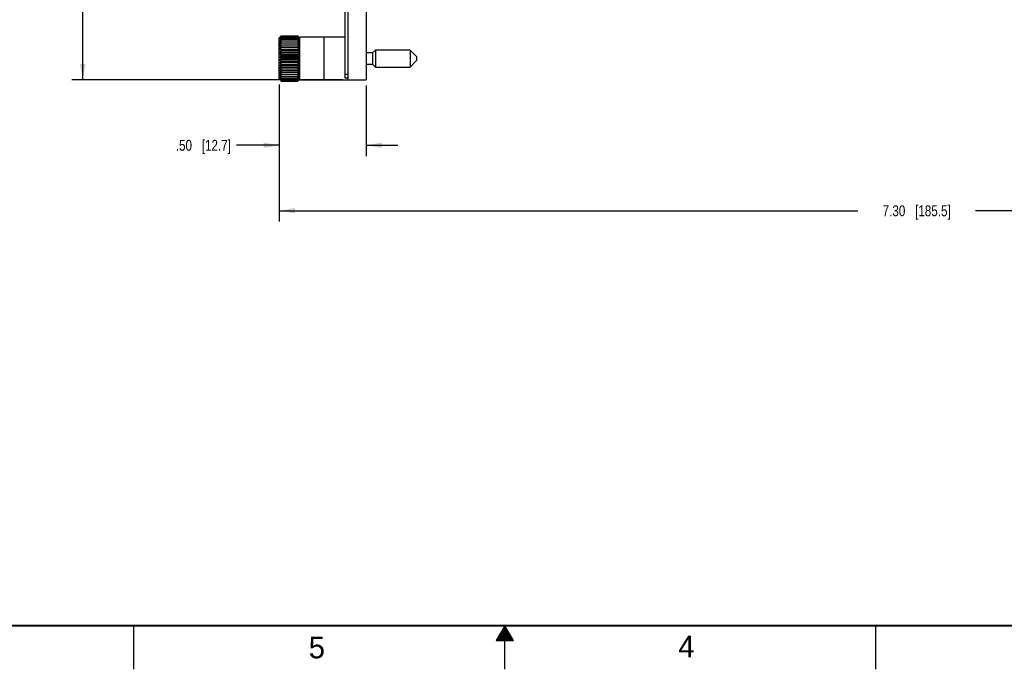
# Model space of a CAD drawing. Header units: inches. Extents: x 0 to 34, y 0 to 22.
# Tile 30 of 43: x 11.4 to 22.7, y 0 to 7.4. Entities that reach past the tile are written whole.
import ezdxf

# ---------------------------------------------------------------- set-up
doc = ezdxf.new("R2010")
doc.units = ezdxf.units.IN
doc.header["$LTSCALE"] = 1.87
doc.header["$MEASUREMENT"] = 0
doc.layers.get('0').update_dxf_attribs({"linetype": 'CONTINUOUS'})
doc.layers.add('DIMENSIONS', color=7, linetype='CONTINUOUS')
doc.styles.get("Standard").update_dxf_attribs({"font": 'txt', "width": 0.8})
doc.styles.add('TEXTSTYLE_2', font='txt')
doc.dimstyles.new('DIMSTYLE_4', dxfattribs={"dimtxt": 0.125, "dimasz": 0.18, "dimexe": 0.125, "dimexo": 0.0625, "dimgap": 0.0625, "dimtad": 0, "dimtih": 1, "dimtoh": 1, "dimlfac": 0.5, "dimzin": 4, "dimdsep": 46, "dimtxsty": 'STANDARD', "dimblk": '_FILLED', "dimblk1": '_FILLED', "dimblk2": '_FILLED', "dimcen": 0.09, "dimadec": 0, "dimazin": 0, "dimtp": 0.001, "dimtm": 0.001, "dimtfac": 1, "dimtofl": 0, "dimtmove": 0, "dimatfit": 3, "dimldrblk": '_FILLED', "dimfxl": 1, "dimtolj": 1, "dimtzin": 4, "dimarcsym": 0})

# ---------------------------------------------------------------- blocks, each defined once
blk = doc.blocks.new('_FILLED')
at = {"color": 0, "linetype": 'BYBLOCK'}
blk.add_solid([(0, 0), (-1, 0.174), (-1, -0.174)], dxfattribs=at)
blk = doc.blocks.new('*D27')
at = {"layer": 'DIMENSIONS', "color": 2, "linetype": 'CONTINUOUS'}
for p, q in [((14.416, 6.701), (14.416, 5.881)), ((15.413, 6.693), (15.413, 5.881)), ((14.416, 6.006), (13.926, 6.006)), ((15.413, 6.006), (15.773, 6.006))]:
    blk.add_line(p, q, dxfattribs=at)
at = {"layer": 'DIMENSIONS', "color": 2, "linetype": 'CONTINUOUS', "xscale": 0.18, "yscale": 0.18, "zscale": 0.18}
blk.add_blockref('_FILLED', (14.416, 6.006), dxfattribs=at)
at = {"layer": 'DIMENSIONS', "color": 2, "linetype": 'CONTINUOUS', "xscale": 0.18, "yscale": 0.18, "zscale": 0.18, "rotation": 180}
blk.add_blockref('_FILLED', (15.413, 6.006), dxfattribs=at)
at = {"layer": 'DIMENSIONS', "color": 2, "linetype": 'CONTINUOUS', "insert": (13.863, 6.068), "char_height": 0.125, "width": 1.025, "attachment_point": 3, "line_spacing_factor": 0.9}
blk.add_mtext('.50{\\Ftxt.shx;\\W1.000000;\\H0.125000; }[12.7]', dxfattribs=at)
blk = doc.blocks.new('*D32')
at = {"layer": 'DIMENSIONS', "color": 2, "linetype": 'CONTINUOUS'}
for p, q in [((29.02, 12.407), (29.02, 5.131)), ((14.416, 6.701), (14.416, 5.131)), ((14.416, 5.256), (21.043, 5.256)), ((29.02, 5.256), (22.393, 5.256))]:
    blk.add_line(p, q, dxfattribs=at)
at = {"layer": 'DIMENSIONS', "color": 2, "linetype": 'CONTINUOUS', "xscale": 0.18, "yscale": 0.18, "zscale": 0.18, "rotation": 180}
blk.add_blockref('_FILLED', (14.416, 5.256), dxfattribs=at)
at = {"layer": 'DIMENSIONS', "color": 2, "linetype": 'CONTINUOUS', "xscale": 0.18, "yscale": 0.18, "zscale": 0.18}
blk.add_blockref('_FILLED', (29.02, 5.256), dxfattribs=at)
at = {"layer": 'DIMENSIONS', "color": 2, "linetype": 'CONTINUOUS', "insert": (21.718, 5.318), "char_height": 0.125, "width": 1.225, "attachment_point": 2, "line_spacing_factor": 0.9}
blk.add_mtext('7.30{\\Ftxt.shx;\\W1.000000;\\H0.125000; }[185.5]', dxfattribs=at)
blk = doc.blocks.new('*D36')
at = {"layer": 'DIMENSIONS', "color": 2, "linetype": 'CONTINUOUS'}
for p, q in [((15.141, 16.884), (12.041, 16.884)), ((12.166, 16.884), (12.166, 12.272)), ((12.166, 6.756), (12.166, 12.022)), ((15.141, 6.756), (12.041, 6.756))]:
    blk.add_line(p, q, dxfattribs=at)
at = {"layer": 'DIMENSIONS', "color": 2, "linetype": 'CONTINUOUS', "xscale": 0.18, "yscale": 0.18, "zscale": 0.18}
for p, rotation in [((12.166, 16.884), 90), ((12.166, 6.756), 270)]:
    blk.add_blockref('_FILLED', p, dxfattribs=dict(at, rotation=rotation))
at = {"layer": 'DIMENSIONS', "color": 2, "linetype": 'CONTINUOUS', "insert": (12.166, 12.209), "char_height": 0.125, "width": 1.225, "attachment_point": 2, "line_spacing_factor": 0.9}
blk.add_mtext('5.06{\\Ftxt.shx;\\W1.000000;\\H0.125000; }[128.6]', dxfattribs=at)

msp = doc.modelspace()

# ---------------------------------------------------------------- linework, layer by layer
at = {"color": 7, "linetype": 'CONTINUOUS'}
for p, q in [((15.173, 6.776), (15.173, 16.864)), ((15.203, 16.884), (15.203, 6.756)), ((15.413, 16.884), (15.413, 6.756)), ((14.421, 7.242), (14.416, 7.236)), ((14.416, 6.764), (14.416, 7.236)), ((14.437, 7.257), (14.436, 7.256)), ((14.437, 7.257), (14.436, 7.256)), ((14.63, 7.257), (14.437, 7.257)), ((14.437, 7.255), (14.63, 7.255)), ((14.437, 7.248), (14.63, 7.248)), ((14.437, 7.238), (14.63, 7.238)), ((14.437, 7.223), (14.63, 7.223)), ((14.631, 7.256), (14.63, 7.257)), ((14.631, 7.256), (14.63, 7.257)), ((14.651, 7.236), (14.646, 7.242)), ((14.651, 6.755), (14.651, 7.245)), ((15.173, 7.245), (14.651, 7.245)), ((14.422, 7.182), (14.646, 7.182)), ((14.422, 7.159), (14.646, 7.159)), ((14.422, 7.134), (14.646, 7.134)), ((14.422, 7.107), (14.646, 7.107)), ((14.437, 7.204), (14.63, 7.204)), ((14.437, 7.157), (14.63, 7.157)), ((14.437, 7.129), (14.63, 7.129)), ((14.422, 7.078), (14.646, 7.078)), ((14.422, 7.047), (14.646, 7.047)), ((14.422, 7.016), (14.646, 7.016)), ((14.437, 7.098), (14.63, 7.098)), ((14.437, 7.066), (14.63, 7.066)), ((14.437, 7.033), (14.63, 7.033)), ((14.437, 7), (14.63, 7)), ((15.485, 7.065), (15.413, 7.065)), ((15.518, 7.097), (15.485, 7.065)), ((15.485, 7.065), (15.485, 6.934)), ((15.518, 7.097), (15.518, 6.902)), ((15.915, 7.097), (15.518, 7.097)), ((15.99, 7.023), (15.915, 7.097)), ((15.915, 7.097), (15.915, 6.902)), ((15.99, 7.023), (15.99, 6.977)), ((14.422, 6.984), (14.646, 6.984)), ((14.422, 6.953), (14.646, 6.953)), ((14.422, 6.922), (14.646, 6.922)), ((14.422, 6.893), (14.646, 6.893)), ((14.437, 6.966), (14.63, 6.966)), ((14.437, 6.933), (14.63, 6.933)), ((14.437, 6.901), (14.63, 6.901)), ((15.413, 6.934), (15.485, 6.934)), ((15.485, 6.934), (15.518, 6.902)), ((15.518, 6.902), (15.915, 6.902)), ((15.915, 6.902), (15.99, 6.977)), ((14.422, 6.865), (14.646, 6.865)), ((14.422, 6.84), (14.646, 6.84)), ((14.422, 6.818), (14.646, 6.818)), ((14.437, 6.871), (14.63, 6.871)), ((14.437, 6.843), (14.63, 6.843)), ((14.437, 6.795), (14.63, 6.795)), ((14.437, 6.777), (14.63, 6.777)), ((15.203, 6.816), (15.173, 6.816)), ((15.203, 6.776), (15.173, 6.776)), ((14.416, 6.764), (14.421, 6.758)), ((14.436, 6.743), (14.437, 6.742)), ((14.436, 6.743), (14.437, 6.742)), ((14.437, 6.762), (14.63, 6.762)), ((14.437, 6.751), (14.63, 6.751)), ((14.437, 6.744), (14.63, 6.744)), ((14.437, 6.742), (14.63, 6.742)), ((14.63, 6.742), (14.631, 6.743)), ((14.63, 6.742), (14.631, 6.743)), ((14.646, 6.758), (14.651, 6.763)), ((14.651, 6.755), (15.203, 6.755)), ((15.203, 6.756), (15.413, 6.756))]:
    msp.add_line(p, q, dxfattribs=at)
at = {"color": 3, "linetype": 'CONTINUOUS'}
msp.add_line((14.931, 6.755), (14.931, 7.245), dxfattribs=at)
at = {"color": 2, "linetype": 'CONTINUOUS'}
for p, q in [((12.75, 0), (12.75, 0.5)), ((17, 0.5), (16.902, 0.33)), ((16.977, 0.46), (17.023, 0.46)), ((16.983, 0.47), (17.017, 0.47)), ((16.988, 0.48), (17.012, 0.48)), ((16.994, 0.49), (17.006, 0.49)), ((17.098, 0.33), (17, 0.5)), ((17, 0), (17, 0.5)), ((21.25, 0), (21.25, 0.5)), ((16.908, 0.34), (17.092, 0.34)), ((16.913, 0.35), (17.087, 0.35)), ((16.919, 0.36), (17.081, 0.36)), ((16.925, 0.37), (17.075, 0.37)), ((16.931, 0.38), (17.069, 0.38)), ((16.937, 0.39), (17.064, 0.39)), ((16.942, 0.4), (17.058, 0.4)), ((16.948, 0.41), (17.052, 0.41)), ((16.954, 0.42), (17.046, 0.42)), ((16.96, 0.43), (17.04, 0.43)), ((16.965, 0.44), (17.035, 0.44)), ((16.971, 0.45), (17.029, 0.45)), ((16.902, 0.33), (17.098, 0.33))]:
    msp.add_line(p, q, dxfattribs=at)
at = {"color": 7, "linetype": 'CONTINUOUS', "const_width": 0.02}
msp.add_lwpolyline([(0.5, 0.5), (33.5, 0.5)], dxfattribs=at)
at = {"color": 7, "linetype": 'CONTINUOUS'}
for centre, radius, start, end in [((14.887, 6.807), 0.637, 135.1005, 136.9432), ((14.954, 6.794), 0.693, 138.2648, 140.206), ((14.814, 6.816), 0.579, 130.6565, 132.6861), ((15.011, 6.779), 0.741, 140.7446, 142.6552), ((14.758, 6.793), 0.558, 125.1935, 127.1438), ((15.048, 6.769), 0.77, 142.53, 144.4448), ((14.71, 6.731), 0.575, 118.354, 120.1018), ((15.086, 6.747), 0.804, 143.7545, 145.6427), ((14.673, 6.575), 0.69, 110.0473, 111.4079), ((14.133, 6.811), 0.667, 39.7565, 41.7727), ((14.236, 6.797), 0.604, 47.3562, 49.3012), ((14.077, 6.796), 0.715, 37.3094, 39.2909), ((14.294, 6.772), 0.584, 52.8999, 54.7628), ((14.019, 6.769), 0.77, 35.5552, 37.47), ((14.343, 6.706), 0.605, 59.9405, 61.6037), ((13.982, 6.747), 0.804, 34.3573, 36.2455), ((14.38, 6.539), 0.728, 68.6277, 69.9172), ((14.199, 6.824), 0.611, 43.0185, 44.938), ((14.65, 6.045), 1.179, 100.4255, 101.1836), ((15.109, 6.724), 0.826, 144.4645, 146.3358), ((15.117, 6.7), 0.833, 144.6971, 146.5627), ((14.65, 8.316), 1.179, 258.8164, 259.5745), ((15.109, 6.676), 0.826, 144.4645, 146.3358), ((14.673, 7.777), 0.69, 248.5922, 249.9527), ((15.086, 6.653), 0.804, 143.7545, 145.6427), ((14.71, 7.605), 0.575, 239.8982, 241.646), ((14.404, 5.977), 1.248, 78.8373, 79.5536), ((13.958, 6.724), 0.826, 33.6642, 35.5355), ((13.95, 6.7), 0.833, 33.4373, 35.3029), ((14.404, 8.383), 1.248, 280.4464, 281.1627), ((13.958, 6.676), 0.826, 33.6642, 35.5355), ((14.38, 7.812), 0.728, 290.0828, 291.3724), ((13.982, 6.653), 0.804, 34.3573, 36.2455), ((14.343, 7.63), 0.605, 298.3963, 300.0595), ((15.048, 6.63), 0.77, 142.53, 144.4448), ((14.758, 7.522), 0.558, 232.8563, 234.8065), ((15.011, 6.597), 0.741, 140.7446, 142.6551), ((14.814, 7.473), 0.579, 227.314, 229.3434), ((14.954, 6.572), 0.693, 138.2649, 140.206), ((14.874, 7.438), 0.619, 223.0266, 225.0659), ((14.892, 6.544), 0.644, 134.9739, 136.9336), ((14.019, 6.63), 0.77, 35.5552, 37.47), ((14.294, 7.543), 0.584, 305.2371, 307.1001), ((14.077, 6.614), 0.715, 37.3093, 39.2909), ((14.236, 7.491), 0.604, 310.6988, 312.6438), ((14.133, 6.589), 0.667, 39.7564, 41.7728), ((14.175, 7.456), 0.644, 314.9739, 316.9336), ((14.193, 6.561), 0.619, 43.0266, 45.0659), ((14.934, 7.41), 0.667, 219.7564, 221.7728), ((14.831, 6.508), 0.604, 130.6988, 132.6438), ((14.99, 7.386), 0.715, 217.3093, 219.2909), ((14.774, 6.456), 0.584, 125.2371, 127.1001), ((15.048, 7.37), 0.77, 215.5552, 217.47), ((14.724, 6.369), 0.605, 118.3963, 120.0595), ((15.086, 7.347), 0.804, 214.3573, 216.2455), ((14.114, 7.427), 0.693, 318.2649, 320.206), ((14.253, 6.527), 0.579, 47.314, 49.3434), ((14.056, 7.402), 0.741, 320.7446, 322.6551), ((14.309, 6.477), 0.558, 52.8563, 54.8065), ((14.019, 7.37), 0.77, 322.53, 324.4448), ((14.357, 6.395), 0.575, 59.8982, 61.646), ((13.982, 7.347), 0.804, 323.7545, 325.6427), ((14.687, 6.187), 0.728, 110.0828, 111.3724), ((15.109, 7.323), 0.826, 213.6642, 215.5355), ((14.663, 5.616), 1.248, 100.4464, 101.1627), ((15.117, 7.299), 0.833, 213.4373, 215.3029), ((15.109, 7.276), 0.826, 213.6642, 215.5355), ((14.663, 8.022), 1.248, 258.8373, 259.5536), ((15.086, 7.252), 0.804, 214.3573, 216.2455), ((15.048, 7.231), 0.77, 215.5552, 217.47), ((14.687, 7.46), 0.728, 248.6277, 249.9172), ((14.99, 7.204), 0.715, 217.3094, 219.2909), ((14.724, 7.294), 0.605, 239.9405, 241.6037), ((14.394, 6.223), 0.69, 68.5922, 69.9527), ((13.958, 7.323), 0.826, 324.4645, 326.3358), ((14.417, 5.684), 1.179, 78.8164, 79.5745), ((13.95, 7.299), 0.833, 324.6971, 326.5627), ((13.958, 7.276), 0.826, 324.4645, 326.3358), ((14.417, 7.955), 1.179, 280.4255, 281.1836), ((13.982, 7.252), 0.804, 323.7545, 325.6427), ((14.019, 7.231), 0.77, 322.53, 324.4448), ((14.394, 7.425), 0.69, 290.0473, 291.4079), ((14.056, 7.22), 0.741, 320.7446, 322.6552), ((14.357, 7.268), 0.575, 298.354, 300.1018), ((14.934, 7.189), 0.667, 219.7565, 221.7727), ((14.774, 7.228), 0.584, 232.8999, 234.7628), ((14.871, 7.177), 0.614, 223.0234, 224.9329), ((14.831, 7.203), 0.604, 227.3562, 229.3012), ((14.114, 7.205), 0.693, 318.2648, 320.206), ((14.309, 7.207), 0.558, 305.1935, 307.1438), ((14.253, 7.184), 0.579, 310.6565, 312.6861), ((14.18, 7.193), 0.637, 315.1005, 316.9432)]:
    msp.add_arc(centre, radius, start, end, dxfattribs=at)

# ---------------------------------------------------------------- texts
at = {"color": 2, "linetype": 'CONTINUOUS', "char_height": 0.25, "width": 0.25, "attachment_point": 1, "line_spacing_factor": 0.9, "style": 'TEXTSTYLE_2'}
for s, insert in [('5', (14.754, 0.376)), ('4', (18.988, 0.387))]:
    msp.add_mtext(s, dxfattribs=dict(at, insert=insert))

# ---------------------------------------------------------------- dimensions: what is measured, and where the dimension line sits
at = {"layer": 'DIMENSIONS', "color": 2, "linetype": 'CONTINUOUS'}
for base, p1, p2, angle, picture, middle in [((12.166, 6.756), (15.203, 16.884), (15.203, 6.756), 270, '*D36', (12.166, 12.147)), ((14.416, 5.256), (29.02, 12.469), (14.416, 6.764), 180, '*D32', (21.718, 5.256)), ((14.416, 6.006), (15.413, 6.756), (14.416, 6.764), 180, '*D27', (13.351, 6.006))]:
    dim = msp.add_linear_dim(base=base, p1=p1, p2=p2, angle=angle, dimstyle='DIMSTYLE_4', dxfattribs=at)
    dim.commit()
    dim.dimension.update_dxf_attribs({"geometry": picture, "text_midpoint": middle, "dimtype": 160})

doc.saveas('drawing.dxf')
